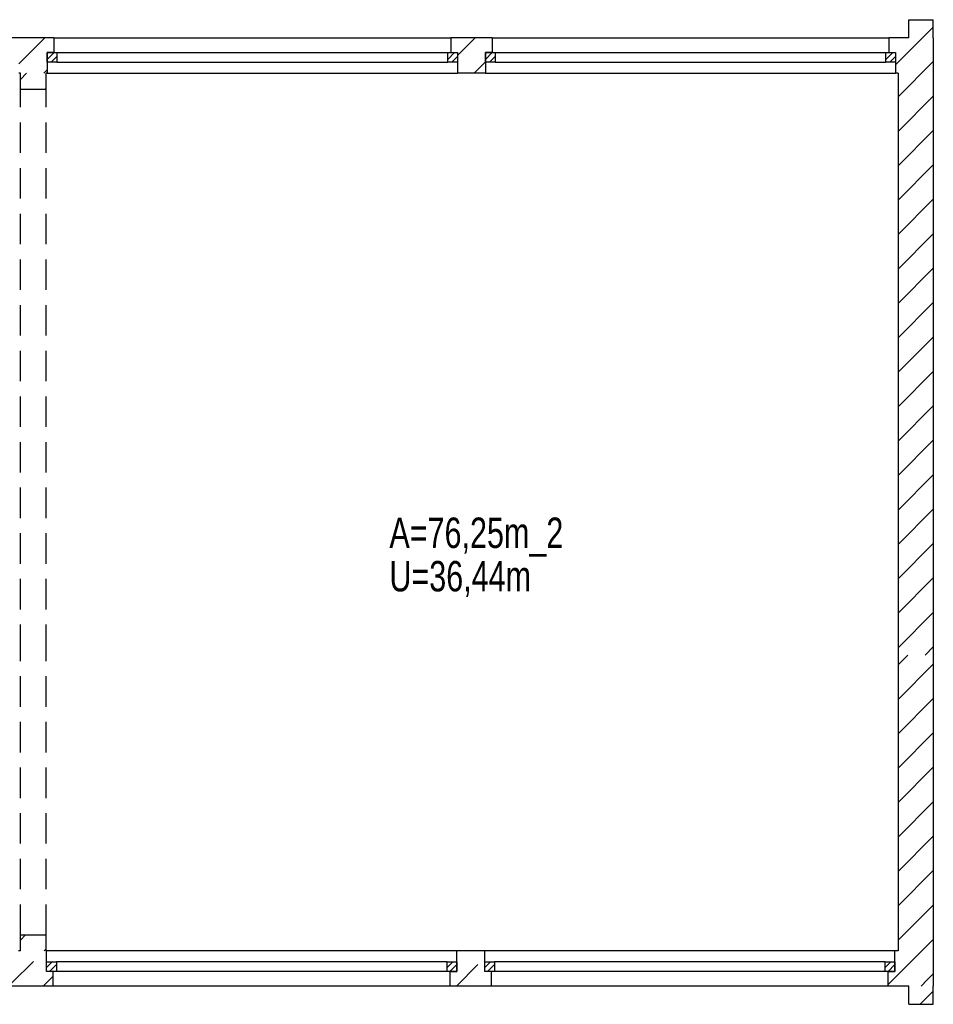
# Model space of a CAD drawing. Header units: metres. Extents: x 940 to 7099, y 1771 to 4983.
# Tile 15 of 15: x 6348 to 7099, y 3991 to 4800. Entities that reach past the tile are written whole.
import ezdxf

# ---------------------------------------------------------------- set-up
doc = ezdxf.new("R2010")
doc.units = ezdxf.units.M
doc.header["$LTSCALE"] = 100
doc.header["$MEASUREMENT"] = 0
doc.linetypes.add('HIDDEN', pattern=[0.375, 0.25, -0.125])
for name, color, linetype in [('20', 211, 'Continuous'), ('22', 211, 'Continuous'), ('30', 5, 'Continuous'), ('32', 2, 'Continuous'), ('33', 2, 'HIDDEN'), ('64', 7, 'Continuous'), ('67', 2, 'Continuous'), ('68', 211, 'Continuous')]:
    doc.layers.add(name, color=color, linetype=linetype)

msp = doc.modelspace()

# ---------------------------------------------------------------- linework, layer by layer
at = {"layer": '20', "linetype": 'Continuous'}
for p, q in [((6347.745, 4763.8258), (6368.9192, 4785)), ((6368.2035, 4756), (6371, 4758.7965)), ((7070, 4269.8571), (7078.1429, 4278)), ((7070, 4241.5729), (7099, 4270.5729)), ((7070, 4213.2886), (7099, 4242.2886)), ((7070, 4185.0043), (7099, 4214.0043)), ((7070, 4156.7201), (7099, 4185.7201)), ((7070, 4128.4358), (7099, 4157.4358)), ((7070, 4100.1515), (7099, 4129.1515)), ((7070, 4071.8672), (7099, 4100.8672)), ((7070, 4043.583), (7099, 4072.583)), ((7079.8506, 4025.1494), (7099, 4044.2987)), ((7061.99, 4007.2887), (7079.8506, 4025.1494)), ((7093.9928, 4011.0072), (7099, 4016.0144)), ((7088.9856, 4006), (7093.9928, 4011.0072))]:
    msp.add_line(p, q, dxfattribs=at)
at = {"layer": '22', "linetype": 'Continuous'}
for p, q in [((7090.1681, 4785), (7099, 4793.8319)), ((6708, 4770.5274), (6722.4726, 4785)), ((7068, 4762.8319), (7090.1681, 4785)), ((6721.7569, 4756), (6731, 4765.2431)), ((7070, 4736.5476), (7099, 4765.5476)), ((7070, 4708.2634), (7099, 4737.2634)), ((7070, 4679.9791), (7099, 4708.9791)), ((7070, 4651.6948), (7099, 4680.6948)), ((7070, 4623.4105), (7099, 4652.4105)), ((7070, 4595.1263), (7099, 4624.1263)), ((7070, 4566.842), (7099, 4595.842)), ((7070, 4538.5577), (7099, 4567.5577)), ((7070, 4510.2735), (7099, 4539.2735)), ((7070, 4481.9892), (7099, 4510.9892)), ((7070, 4453.7049), (7099, 4482.7049)), ((7070, 4425.4206), (7099, 4454.4206)), ((7070, 4397.1364), (7099, 4426.1364)), ((7070, 4368.8521), (7099, 4397.8521)), ((7070, 4340.5678), (7099, 4369.5678)), ((7070, 4312.2836), (7099, 4341.2836)), ((7070, 4283.9993), (7099, 4312.9993)), ((7092.285, 4278), (7099, 4284.715))]:
    msp.add_line(p, q, dxfattribs=at)
at = {"layer": '22', "linetype": 'HIDDEN'}
for p, q in [((6349, 4750.9387), (6354.0613, 4756)), ((6369.3456, 4743), (6370, 4743.6544)), ((6349, 4043.8319), (6353.1681, 4048)), ((6341.981, 4008.5286), (6368.4524, 4035)), ((6368.4524, 4035), (6370, 4036.5476)), ((6707.1479, 4006), (6730.49, 4029.3421)), ((6707.481, 4034.6174), (6707.8636, 4035)), ((6367.7366, 4006), (6375.981, 4014.2444)), ((6735.4322, 4006), (6735.99, 4006.5578)), ((7088.1277, 3991), (7099, 4001.8723))]:
    msp.add_line(p, q, dxfattribs=at)
at = {"layer": '32', "color": 7, "linetype": 'Continuous'}
for p, q in [((7079, 4800), (7099, 4800)), ((7079, 4785), (7079, 4800)), ((7099, 4785), (7099, 4800)), ((6376.5, 4785), (6342.245, 4785)), ((6736.5, 4785), (6702.5, 4785)), ((7079, 4785), (7062.5, 4785)), ((7099, 4785), (7099, 4278)), ((6349, 4756), (6347.745, 4756)), ((6349, 4743), (6349, 4756)), ((6371, 4756), (6370, 4756)), ((6370, 4743), (6370, 4756)), ((6731, 4756), (6708, 4756)), ((7070, 4756), (7068, 4756)), ((7070, 4756), (7070, 4278)), ((6349, 4743), (6370, 4743)), ((7070, 4278), (7070, 4035)), ((7099, 4278), (7099, 4006)), ((6349, 4048), (6370, 4048)), ((6349, 4035), (6349, 4048)), ((6370, 4035), (6370, 4048)), ((6349, 4035), (6347.481, 4035)), ((6370.481, 4035), (6370, 4035)), ((6730.49, 4035), (6707.481, 4035)), ((7070, 4035), (7067.49, 4035)), ((6375.981, 4006), (6341.981, 4006)), ((6735.99, 4006), (6701.981, 4006)), ((7079, 4006), (7061.99, 4006)), ((7079, 3991), (7079, 4006)), ((7099, 3991), (7099, 4006)), ((7079, 3991), (7099, 3991))]:
    msp.add_line(p, q, dxfattribs=at)
at = {"layer": '33', "linetype": 'HIDDEN'}
for p, q in [((6349, 4743), (6370, 4743)), ((6349, 4278), (6349, 4743)), ((6370, 4278), (6370, 4743)), ((6349, 4048), (6349, 4278)), ((6370, 4048), (6370, 4278)), ((6349, 4048), (6370, 4048))]:
    msp.add_line(p, q, dxfattribs=at)
at = {"layer": '64', "linetype": 'Continuous'}
for p, q in [((6376.5, 4785), (6376.5, 4773)), ((6702.5, 4785), (6702.5, 4773)), ((6736.5, 4785), (6736.5, 4773)), ((7062.5, 4785), (7062.5, 4773)), ((6376.5, 4773), (6371, 4773)), ((6371, 4773), (6371, 4756)), ((6702.5, 4773), (6708, 4773)), ((6708, 4773), (6708, 4756)), ((6736.5, 4773), (6731, 4773)), ((6731, 4773), (6731, 4756)), ((7062.5, 4773), (7068, 4773)), ((7068, 4773), (7068, 4756)), ((6370.481, 4018), (6370.481, 4035)), ((6707.481, 4018), (6707.481, 4035)), ((6730.49, 4018), (6730.49, 4035)), ((7067.49, 4018), (7067.49, 4035)), ((6375.981, 4018), (6370.481, 4018)), ((6375.981, 4006), (6375.981, 4018)), ((6701.981, 4006), (6701.981, 4018)), ((6701.981, 4018), (6707.481, 4018)), ((6735.99, 4018), (6730.49, 4018)), ((6735.99, 4006), (6735.99, 4018)), ((7061.99, 4006), (7061.99, 4018)), ((7061.99, 4018), (7067.49, 4018))]:
    msp.add_line(p, q, dxfattribs=at)
at = {"layer": '67', "linetype": 'Continuous'}
for p, q in [((6376.5, 4785), (6702.5, 4785)), ((6736.5, 4785), (7062.5, 4785)), ((6371, 4773), (6379, 4773)), ((6371, 4765), (6371, 4773)), ((6376.5, 4773), (6702.5, 4773)), ((6379, 4773), (6379, 4765)), ((6379, 4773), (6700, 4773)), ((6700, 4773), (6708, 4773)), ((6700, 4765), (6700, 4773)), ((6708, 4773), (6708, 4765)), ((6731, 4773), (6739, 4773)), ((6731, 4765), (6731, 4773)), ((6736.5, 4773), (7062.5, 4773)), ((6739, 4773), (6739, 4765)), ((6739, 4773), (7060, 4773)), ((7060, 4773), (7068, 4773)), ((7060, 4765), (7060, 4773)), ((7068, 4773), (7068, 4765)), ((6379, 4765), (6371, 4765)), ((6379, 4765), (6700, 4765)), ((6708, 4765), (6700, 4765)), ((6739, 4765), (6731, 4765)), ((6739, 4765), (7060, 4765)), ((7068, 4765), (7060, 4765)), ((6371, 4756), (6708, 4756)), ((6731, 4756), (7068, 4756)), ((6707.481, 4035), (6370.481, 4035)), ((7067.49, 4035), (6730.49, 4035)), ((6370.481, 4018), (6370.481, 4026)), ((6370.481, 4026), (6378.481, 4026)), ((6378.481, 4026), (6378.481, 4018)), ((6699.481, 4026), (6378.481, 4026)), ((6699.481, 4018), (6699.481, 4026)), ((6699.481, 4026), (6707.481, 4026)), ((6707.481, 4026), (6707.481, 4018)), ((6730.49, 4018), (6730.49, 4026)), ((6730.49, 4026), (6738.49, 4026)), ((6738.49, 4026), (6738.49, 4018)), ((7059.49, 4026), (6738.49, 4026)), ((7059.49, 4018), (7059.49, 4026)), ((7059.49, 4026), (7067.49, 4026)), ((7067.49, 4026), (7067.49, 4018)), ((6378.481, 4018), (6370.481, 4018)), ((6701.981, 4018), (6375.981, 4018)), ((6699.481, 4018), (6378.481, 4018)), ((6707.481, 4018), (6699.481, 4018)), ((6738.49, 4018), (6730.49, 4018)), ((7061.99, 4018), (6735.99, 4018)), ((7059.49, 4018), (6738.49, 4018)), ((7067.49, 4018), (7059.49, 4018)), ((6701.981, 4006), (6375.981, 4006)), ((7061.99, 4006), (6735.99, 4006))]:
    msp.add_line(p, q, dxfattribs=at)
at = {"layer": '68', "linetype": 'Continuous'}
for p, q in [((6371, 4767.3431), (6376.6569, 4773)), ((6374.3137, 4765), (6379, 4769.6863)), ((6700, 4767.3431), (6705.6569, 4773)), ((6703.3137, 4765), (6708, 4769.6863)), ((6731, 4767.3431), (6736.6569, 4773)), ((6734.3137, 4765), (6739, 4769.6863)), ((7060, 4767.3431), (7065.6569, 4773)), ((7063.3137, 4765), (7068, 4769.6863)), ((6370.481, 4021.3137), (6375.1673, 4026)), ((6372.8241, 4018), (6378.481, 4023.6569)), ((6699.481, 4021.3137), (6704.1673, 4026)), ((6701.8241, 4018), (6707.481, 4023.6569)), ((6730.49, 4021.3137), (6735.1763, 4026)), ((6732.8331, 4018), (6738.49, 4023.6569)), ((7059.49, 4021.3137), (7064.1763, 4026)), ((7061.8331, 4018), (7067.49, 4023.6569))]:
    msp.add_line(p, q, dxfattribs=at)

# ---------------------------------------------------------------- texts
at = {"layer": '30', "width": 0.75}
for s, p in [('A=76,25m_2', (6652.1185, 4365.9304)), ('U=36,44m', (6652.1185, 4330.261))]:
    msp.add_text(s, height=25, dxfattribs=at).set_placement(p)

doc.saveas('drawing.dxf')
